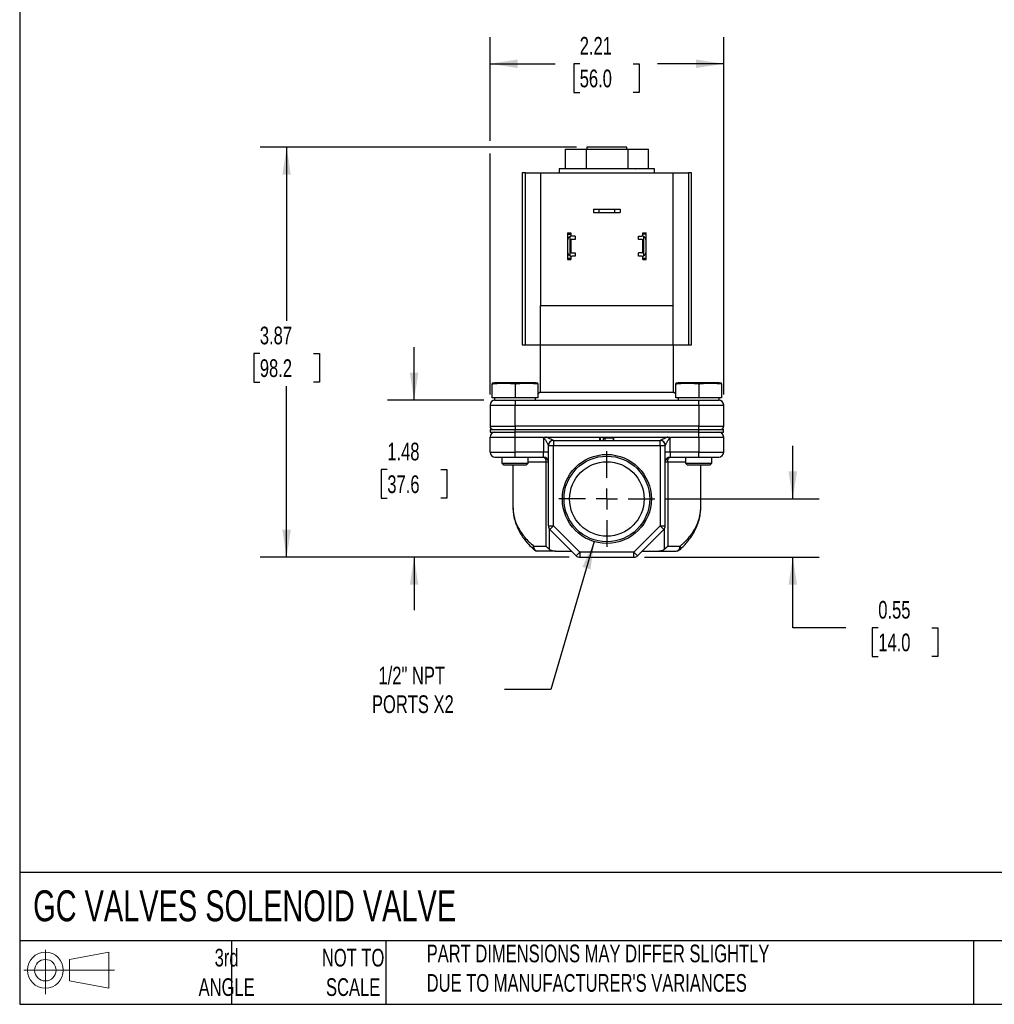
# Model space of a CAD drawing. Header units: inches. Extents: x 0.5 to 21.5, y 0.5 to 16.5.
# Tile 1 of 4: x 0.5 to 9.7, y 0.5 to 9.8. Entities that reach past the tile are written whole.
import ezdxf

# ---------------------------------------------------------------- set-up
doc = ezdxf.new("R2010")
doc.units = ezdxf.units.IN
doc.header["$LTSCALE"] = 2
doc.header["$MEASUREMENT"] = 0
doc.linetypes.add('SLD-Center', pattern=[0.75, 0.6, -0.05, 0.05, -0.05])
doc.linetypes.add('SLD-Solid', pattern=[0])
doc.layers.add('CENTER', color=40, linetype='SLD-Center')
doc.layers.add('SLD-DEFPOINTS', color=7, linetype='Continuous')
doc.layers.add('DIMENSIONS', color=140, linetype='SLD-Solid', lineweight=25)
doc.layers.add('TEXT', color=140, linetype='SLD-Solid', lineweight=25)
doc.styles.add('SLDTEXTSTYLE0', font='TXT', dxfattribs={"width": 0.7})
doc.dimstyles.new('SLDDIMSTYLE0', dxfattribs={"dimtxt": 0.169922, "dimasz": 0.26, "dimexe": 0, "dimexo": 0.0625, "dimgap": 0.04248, "dimtad": 0, "dimtih": 1, "dimtoh": 1, "dimrnd": 1e-09, "dimdsep": 46, "dimtxsty": 'SLDTEXTSTYLE0', "dimsah": 1, "dimcen": 0.09, "dimadec": 0, "dimazin": 2, "dimtfac": 1, "dimtmove": 0, "dimatfit": 0, "dimfxl": 0, "dimfrac": 2, "dimtolj": 1, "dimtzin": 12, "dimarcsym": 0})
doc.dimstyles.new('SLDDIMSTYLE1', dxfattribs={"dimtxt": 0.169922, "dimasz": 0.26, "dimexe": 0, "dimexo": 0.0625, "dimgap": 0.04248, "dimtad": 0, "dimtih": 1, "dimtoh": 1, "dimrnd": 1e-09, "dimzin": 12, "dimdsep": 46, "dimtxsty": 'SLDTEXTSTYLE0', "dimsah": 1, "dimcen": 0.09, "dimadec": 0, "dimazin": 3, "dimtfac": 1, "dimtmove": 0, "dimatfit": 0, "dimfxl": 0, "dimfrac": 2, "dimtolj": 1, "dimtzin": 12, "dimarcsym": 0})
doc.dimstyles.new('SLDDIMSTYLE2', dxfattribs={"dimtxt": 0.169922, "dimasz": 0.26, "dimexe": 0, "dimexo": 0.0625, "dimgap": 0.04248, "dimtad": 0, "dimtih": 1, "dimtoh": 1, "dimrnd": 1e-09, "dimzin": 12, "dimdsep": 46, "dimtxsty": 'SLDTEXTSTYLE0', "dimsah": 1, "dimcen": 0.09, "dimadec": 0, "dimazin": 3, "dimtfac": 1, "dimtofl": 0, "dimtmove": 0, "dimatfit": 3, "dimfxl": 0, "dimfrac": 2, "dimtolj": 1, "dimtzin": 12, "dimarcsym": 0})
doc.dimstyles.new('SLDDIMSTYLE3', dxfattribs={"dimtxt": 0.169922, "dimasz": 0.26, "dimexe": 0, "dimexo": 0.0625, "dimgap": 0.04248, "dimtad": 0, "dimtih": 1, "dimtoh": 1, "dimrnd": 1e-09, "dimzin": 12, "dimdsep": 46, "dimtxsty": 'SLDTEXTSTYLE0', "dimsah": 1, "dimcen": 0, "dimadec": 0, "dimazin": 3, "dimtfac": 1, "dimtofl": 0, "dimtmove": 0, "dimatfit": 3, "dimfxl": 0, "dimfrac": 2, "dimtolj": 1, "dimtzin": 12, "dimarcsym": 0})

# ---------------------------------------------------------------- blocks, each defined once
blk = doc.blocks.new('Block11')
at = {"color": 7, "linetype": 'SLD-Solid', "lineweight": 18}
for p, q in [((0.2038, 0.4182), (0.2038, 0)), ((0.4315, 0.3281), (0.8012, 0.3962)), ((0.8012, 0.3962), (0.8012, 0.0576)), ((0.4315, 0.1257), (0.4315, 0.3281)), ((0, 0.2269), (0.8562, 0.2269)), ((0.4315, 0.1257), (0.8012, 0.0576))]:
    blk.add_line(p, q, dxfattribs=at)
for radius in [0.1693, 0.1012]:
    blk.add_circle((0.2038, 0.2269), radius, dxfattribs=at)
blk = doc.blocks.new('Block12')
at = {"layer": 'SLD-DEFPOINTS'}
blk.add_blockref('Block11', (0, 0), dxfattribs=at)
blk = doc.blocks.new('_D')
at = {"layer": 'DIMENSIONS'}
for p, q in [((7.7942, 5.2664), (7.7942, 5.7664)), ((6.5914, 5.2664), (8.0442, 5.2664)), ((6.396, 4.7164), (8.0442, 4.7164)), ((7.7942, 4.0517), (7.7942, 4.7164)), ((8.2942, 4.0517), (7.7942, 4.0517)), ((8.6007, 4.0517), (8.5436, 4.0517)), ((8.5436, 4.0517), (8.5436, 3.7816)), ((9.1056, 4.0517), (9.1627, 4.0517)), ((9.1627, 4.0517), (9.1627, 3.7816)), ((8.5436, 3.7816), (8.6007, 3.7816)), ((9.1627, 3.7816), (9.1056, 3.7816))]:
    blk.add_line(p, q, dxfattribs=at)
for points in [[(7.7942, 5.2664), (7.8342, 5.5264), (7.7542, 5.5264)], [(7.7942, 4.7164), (7.7542, 4.4564), (7.8342, 4.4564)]]:
    blk.add_solid(points, dxfattribs=at)
at = {"layer": 'DIMENSIONS', "char_height": 0.16667, "attachment_point": 1, "style": 'SLDTEXTSTYLE0'}
for s, insert in [('0.55', (8.6007, 4.3046)), ('14.0', (8.6007, 3.9965))]:
    blk.add_mtext(s, dxfattribs=dict(at, insert=insert))
blk = doc.blocks.new('_D_1')
at = {"layer": 'DIMENSIONS'}
for p, q in [((4.2211, 6.1984), (4.2211, 6.6984)), ((4.8794, 6.1984), (3.9711, 6.1984)), ((3.9687, 5.544), (3.9116, 5.544)), ((3.9116, 5.544), (3.9116, 5.2739)), ((4.4736, 5.544), (4.5307, 5.544)), ((4.5307, 5.544), (4.5307, 5.2739)), ((3.9116, 5.2739), (3.9687, 5.2739)), ((4.5307, 5.2739), (4.4736, 5.2739)), ((5.6839, 4.7164), (3.9711, 4.7164)), ((4.2211, 4.7164), (4.2211, 4.2164))]:
    blk.add_line(p, q, dxfattribs=at)
for points in [[(4.2211, 6.1984), (4.2611, 6.4584), (4.1811, 6.4584)], [(4.2211, 4.7164), (4.1811, 4.4564), (4.2611, 4.4564)]]:
    blk.add_solid(points, dxfattribs=at)
at = {"layer": 'DIMENSIONS', "char_height": 0.16667, "attachment_point": 1, "style": 'SLDTEXTSTYLE0'}
for s, insert in [('1.48', (3.9687, 5.7968)), ('37.6', (3.9687, 5.4887))]:
    blk.add_mtext(s, dxfattribs=dict(at, insert=insert))
blk = doc.blocks.new('_D_2')
at = {"layer": 'DIMENSIONS'}
for p, q in [((5.7523, 8.5834), (2.7683, 8.5834)), ((3.0183, 8.5834), (3.0183, 6.9467)), ((2.7658, 6.6386), (2.7088, 6.6386)), ((2.7088, 6.6386), (2.7088, 6.3685)), ((3.2708, 6.6386), (3.3278, 6.6386)), ((3.3278, 6.6386), (3.3278, 6.3685)), ((2.7088, 6.3685), (2.7658, 6.3685)), ((3.0183, 4.7164), (3.0183, 6.3305)), ((3.3278, 6.3685), (3.2708, 6.3685)), ((5.6839, 4.7164), (2.7683, 4.7164))]:
    blk.add_line(p, q, dxfattribs=at)
for points in [[(3.0183, 8.5834), (2.9783, 8.3234), (3.0583, 8.3234)], [(3.0183, 4.7164), (3.0583, 4.9764), (2.9783, 4.9764)]]:
    blk.add_solid(points, dxfattribs=at)
at = {"layer": 'DIMENSIONS', "char_height": 0.16667, "attachment_point": 1, "style": 'SLDTEXTSTYLE0'}
for s, insert in [('3.87', (2.7658, 6.8915)), ('98.2', (2.7658, 6.5834))]:
    blk.add_mtext(s, dxfattribs=dict(at, insert=insert))
blk = doc.blocks.new('_D_3')
at = {"layer": 'DIMENSIONS'}
for p, q in [((5.9212, 4.8636), (5.5102, 3.4691)), ((5.5102, 3.4691), (5.0727, 3.4691))]:
    blk.add_line(p, q, dxfattribs=at)
blk.add_solid([(5.9212, 4.8636), (5.8094, 4.6256), (5.8861, 4.6029)], dxfattribs=at)
at = {"layer": 'DIMENSIONS', "char_height": 0.16667, "attachment_point": 1, "style": 'SLDTEXTSTYLE0'}
for s, insert in [('1/2" NPT', (3.8852, 3.684)), ('PORTS X2', (3.8236, 3.4139))]:
    blk.add_mtext(s, dxfattribs=dict(at, insert=insert))
blk = doc.blocks.new('_D_4')
at = {"layer": 'DIMENSIONS'}
for p, q in [((4.9374, 8.6434), (4.9374, 9.6208)), ((7.1424, 6.2514), (7.1424, 9.6208)), ((4.9374, 9.3708), (5.5536, 9.3708)), ((5.7839, 9.3708), (5.7269, 9.3708)), ((5.7269, 9.3708), (5.7269, 9.1007)), ((6.2889, 9.3708), (6.3459, 9.3708)), ((6.3459, 9.3708), (6.3459, 9.1007)), ((7.1424, 9.3708), (6.5191, 9.3708)), ((5.7269, 9.1007), (5.7839, 9.1007)), ((6.3459, 9.1007), (6.2889, 9.1007)), ((4.9374, 6.2514), (4.9374, 8.5234))]:
    blk.add_line(p, q, dxfattribs=at)
for points in [[(4.9374, 9.3708), (5.1974, 9.3308), (5.1974, 9.4108)], [(7.1424, 9.3708), (6.8824, 9.4108), (6.8824, 9.3308)]]:
    blk.add_solid(points, dxfattribs=at)
at = {"layer": 'DIMENSIONS', "char_height": 0.16667, "attachment_point": 1, "style": 'SLDTEXTSTYLE0'}
for s, insert in [('2.21', (5.7839, 9.6237)), ('56.0', (5.7839, 9.3156))]:
    blk.add_mtext(s, dxfattribs=dict(at, insert=insert))
blk = doc.blocks.new('SW_CENTERMARKSYMBOL_0')
at = {"layer": 'CENTER', "color": 0}
for p, q in [((0, 0.2), (0, 0.4515)), ((0, 0), (0, 0.1)), ((-0.2, 0), (-0.4515, 0)), ((0, 0), (-0.1, 0)), ((0, 0), (0, -0.1)), ((0, 0), (0.1, 0)), ((0.2, 0), (0.4515, 0)), ((0, -0.2), (0, -0.4515))]:
    blk.add_line(p, q, dxfattribs=at)

msp = doc.modelspace()

# ---------------------------------------------------------------- linework, layer by layer
for p, q in [((5.6468, 8.5644), (5.6468, 8.3784)), ((5.6468, 8.5644), (5.8433, 8.5644)), ((5.8433, 8.5644), (5.8433, 8.3784)), ((5.8433, 8.5644), (6.2365, 8.5644)), ((5.8523, 8.5834), (5.8523, 8.5644)), ((6.2276, 8.5834), (5.8523, 8.5834)), ((6.2276, 8.5644), (6.2276, 8.5834)), ((6.2365, 8.5644), (6.2365, 8.3784)), ((6.2365, 8.5644), (6.4331, 8.5644)), ((6.4331, 8.3784), (6.4331, 8.5644)), ((5.5899, 8.3784), (5.5899, 8.3414)), ((6.4899, 8.3784), (5.5899, 8.3784)), ((5.7192, 8.381), (5.7107, 8.3793)), ((5.7406, 8.3784), (5.7192, 8.381)), ((5.9881, 8.381), (5.9857, 8.3793)), ((6.031, 8.3784), (5.9881, 8.381)), ((6.3089, 8.381), (6.3088, 8.3784)), ((6.3213, 8.3795), (6.3089, 8.381)), ((6.3089, 8.381), (6.3149, 8.3793)), ((6.4899, 8.3414), (6.4899, 8.3784)), ((5.2399, 8.3414), (5.2399, 6.7214)), ((5.271, 8.3414), (5.2399, 8.3414)), ((5.271, 6.7214), (5.271, 8.3414)), ((5.271, 8.3414), (5.4149, 8.3414)), ((5.4149, 8.3414), (5.4149, 7.0914)), ((5.4149, 8.3414), (6.6649, 8.3414)), ((6.6649, 7.0914), (6.6649, 8.3414)), ((6.6649, 8.3414), (6.8089, 8.3414)), ((6.8089, 8.3414), (6.8089, 6.7214)), ((6.8399, 8.3414), (6.8089, 8.3414)), ((6.8399, 6.7214), (6.8399, 8.3414)), ((5.9134, 8.0004), (5.9134, 7.9684)), ((5.9134, 8.0004), (5.9634, 8.0004)), ((5.9634, 8.0004), (5.9634, 7.9684)), ((5.9634, 8.0004), (6.1164, 8.0004)), ((6.1164, 7.9684), (6.1164, 8.0004)), ((6.1164, 8.0004), (6.1664, 8.0004)), ((6.1664, 8.0004), (6.1664, 7.9684)), ((5.9134, 7.9684), (5.9634, 7.9684)), ((5.9634, 7.9684), (6.1164, 7.9684)), ((6.1164, 7.9684), (6.1664, 7.9684)), ((5.6689, 7.7754), (5.7009, 7.7754)), ((5.6689, 7.7754), (5.6689, 7.7639)), ((5.6689, 7.7639), (5.7009, 7.7639)), ((5.6689, 7.7639), (5.6689, 7.7039)), ((5.6949, 7.5587), (5.6949, 7.742)), ((5.7009, 7.7754), (5.7009, 7.7639)), ((5.7009, 7.7639), (5.7009, 7.7439)), ((5.7399, 7.7139), (5.7069, 7.7139)), ((5.7399, 7.7449), (5.7099, 7.7449)), ((5.7399, 7.7449), (5.7399, 7.7139)), ((6.3399, 7.7139), (6.3399, 7.7449)), ((6.3399, 7.7449), (6.37, 7.7449)), ((6.3729, 7.7139), (6.3399, 7.7139)), ((6.3789, 7.7754), (6.4109, 7.7754)), ((6.3789, 7.7639), (6.3789, 7.7754)), ((6.4109, 7.7639), (6.3789, 7.7639)), ((6.3789, 7.7439), (6.3789, 7.7639)), ((6.3849, 7.742), (6.3849, 7.5587)), ((6.4109, 7.7639), (6.4109, 7.7754)), ((6.4109, 7.7039), (6.4109, 7.7639)), ((5.6689, 7.7039), (5.6689, 7.5969)), ((5.7009, 7.7079), (5.7009, 7.5929)), ((6.3789, 7.5929), (6.3789, 7.7079)), ((6.4109, 7.5969), (6.4109, 7.7039)), ((5.6689, 7.5969), (5.6689, 7.5369)), ((5.6689, 7.5369), (5.7009, 7.5369)), ((5.6689, 7.5369), (5.6689, 7.5254)), ((5.6689, 7.5254), (5.7009, 7.5254)), ((5.7009, 7.5569), (5.7009, 7.5369)), ((5.7009, 7.5369), (5.7009, 7.5254)), ((5.7069, 7.5869), (5.7399, 7.5869)), ((5.7399, 7.5559), (5.7099, 7.5559)), ((5.7399, 7.5869), (5.7399, 7.5559)), ((6.3399, 7.5559), (6.3399, 7.5869)), ((6.3729, 7.5869), (6.3399, 7.5869)), ((6.37, 7.5559), (6.3399, 7.5559)), ((6.3789, 7.5369), (6.3789, 7.5569)), ((6.3789, 7.5369), (6.4109, 7.5369)), ((6.3789, 7.5254), (6.3789, 7.5369)), ((6.3789, 7.5254), (6.4109, 7.5254)), ((6.4109, 7.5369), (6.4109, 7.5969)), ((6.4109, 7.5254), (6.4109, 7.5369)), ((5.4149, 7.0914), (6.6649, 7.0914)), ((5.4149, 6.7214), (5.4149, 7.0914)), ((6.6649, 6.7214), (6.6649, 7.0914)), ((5.2399, 6.7214), (5.271, 6.7214)), ((5.271, 6.7214), (5.4149, 6.7214)), ((5.4099, 6.7214), (5.4099, 6.275)), ((5.4149, 6.7214), (6.6649, 6.7214)), ((6.6649, 6.7214), (6.8089, 6.7214)), ((6.6699, 6.275), (6.6699, 6.7214)), ((6.8089, 6.7214), (6.8399, 6.7214)), ((4.9794, 6.3624), (4.9582, 6.3586)), ((4.9582, 6.2199), (4.9582, 6.3528)), ((5.3674, 6.3624), (4.9794, 6.3624)), ((5.1734, 6.3528), (5.1734, 6.2199)), ((5.3887, 6.3586), (5.3674, 6.3624)), ((5.3887, 6.3528), (5.3887, 6.2199)), ((6.7124, 6.3624), (6.6912, 6.3586)), ((6.6912, 6.2199), (6.6912, 6.3528)), ((7.1004, 6.3624), (6.7124, 6.3624)), ((6.9064, 6.3528), (6.9064, 6.2199)), ((7.1217, 6.3586), (7.1004, 6.3624)), ((7.1217, 6.3528), (7.1217, 6.2199)), ((5.4099, 6.275), (5.3887, 6.2538)), ((5.4099, 6.275), (6.6699, 6.275)), ((6.6912, 6.2538), (6.6699, 6.275)), ((4.9374, 6.1514), (5.1734, 6.1514)), ((4.9374, 6.1514), (4.9374, 5.9534)), ((5.1734, 6.2199), (4.9582, 6.2199)), ((4.9794, 6.2199), (4.9794, 6.1984)), ((4.9794, 6.1984), (5.2172, 6.1984)), ((5.3887, 6.2199), (5.1734, 6.2199)), ((5.1734, 6.1984), (5.1734, 6.1514)), ((5.1734, 6.1514), (6.9064, 6.1514)), ((5.1734, 5.9534), (5.1734, 6.1514)), ((5.2172, 6.1984), (6.8627, 6.1984)), ((5.3674, 6.1984), (5.3674, 6.2199)), ((6.9064, 6.2199), (6.6912, 6.2199)), ((6.7124, 6.2199), (6.7124, 6.1984)), ((6.8627, 6.1984), (7.1004, 6.1984)), ((7.1217, 6.2199), (6.9064, 6.2199)), ((6.9064, 6.1514), (6.9064, 6.1984)), ((6.9064, 6.1514), (7.1424, 6.1514)), ((6.9064, 6.1514), (6.9064, 5.9534)), ((7.1004, 6.1984), (7.1004, 6.2199)), ((7.1424, 5.9534), (7.1424, 6.1514)), ((4.9374, 5.9534), (5.1734, 5.9534)), ((5.1734, 5.9534), (5.1734, 5.9224)), ((6.9064, 5.9534), (5.1734, 5.9534)), ((6.9064, 5.9534), (7.1424, 5.9534)), ((6.9064, 5.9224), (6.9064, 5.9534)), ((4.9399, 5.9224), (4.9399, 5.8974)), ((4.9399, 5.9224), (5.1739, 5.9224)), ((4.9399, 5.8974), (5.1739, 5.8974)), ((5.1734, 5.8504), (5.1734, 5.8974)), ((5.1739, 5.8974), (5.1739, 5.9224)), ((5.1739, 5.9224), (6.9059, 5.9224)), ((6.9059, 5.8974), (5.1739, 5.8974)), ((6.9059, 5.9224), (6.9059, 5.8974)), ((6.9059, 5.9224), (7.1399, 5.9224)), ((6.9059, 5.8974), (7.1399, 5.8974)), ((6.9064, 5.8504), (6.9064, 5.8974)), ((7.1399, 5.8974), (7.1399, 5.9224)), ((4.9374, 5.8504), (5.1734, 5.8504)), ((4.9374, 5.7084), (4.9374, 5.8504)), ((5.1734, 5.7084), (5.1734, 5.8504)), ((5.1734, 5.8504), (5.4206, 5.8504)), ((5.4419, 5.844), (5.4419, 5.7084)), ((5.4633, 5.8504), (6.6166, 5.8504)), ((5.4889, 5.7714), (5.5359, 5.7714)), ((5.4889, 5.0114), (5.4889, 5.7714)), ((5.4889, 5.7714), (5.4889, 5.7714)), ((5.5359, 5.8184), (5.5359, 5.7714)), ((5.5359, 5.8184), (6.5439, 5.8184)), ((5.5359, 5.8184), (5.5359, 5.8184)), ((5.5359, 5.0114), (5.5359, 5.7714)), ((5.5359, 5.7714), (6.5439, 5.7714)), ((5.9702, 5.8384), (5.9702, 5.8184)), ((5.9814, 5.8384), (5.9702, 5.8384)), ((5.9814, 5.8184), (5.9814, 5.8384)), ((6.0087, 5.8184), (6.0087, 5.8384)), ((6.0199, 5.8384), (6.0087, 5.8384)), ((6.1023, 5.8384), (6.0199, 5.8384)), ((6.0199, 5.8384), (6.0199, 5.8184)), ((6.1023, 5.8184), (6.1023, 5.8384)), ((6.1048, 5.8384), (6.1023, 5.8384)), ((6.1048, 5.8184), (6.1048, 5.8384)), ((6.5439, 5.7714), (6.5439, 5.8184)), ((6.5439, 5.7714), (6.5909, 5.7714)), ((6.5439, 5.7714), (6.5439, 5.0114)), ((6.5909, 5.0114), (6.5909, 5.7714)), ((6.5909, 5.7714), (6.591, 5.7714)), ((6.6379, 5.7084), (6.6379, 5.844)), ((6.6593, 5.8504), (6.9064, 5.8504)), ((6.9064, 5.8504), (6.9064, 5.7084)), ((6.9064, 5.8504), (7.1424, 5.8504)), ((7.1424, 5.7084), (7.1424, 5.8504)), ((4.9374, 5.7084), (5.1734, 5.7084)), ((5.4419, 5.7084), (5.1734, 5.7084)), ((5.1734, 5.6614), (5.1734, 5.7084)), ((5.4889, 5.7084), (5.4419, 5.7084)), ((5.4419, 5.6614), (5.4419, 5.7084)), ((6.6379, 5.7084), (6.5909, 5.7084)), ((6.6379, 5.7084), (6.6379, 5.6614)), ((6.9064, 5.7084), (6.6379, 5.7084)), ((6.9064, 5.7084), (7.1424, 5.7084)), ((6.9064, 5.6614), (6.9064, 5.7084)), ((5.0484, 5.6614), (5.0484, 5.6049)), ((5.0484, 5.6049), (5.0684, 5.5849)), ((5.0484, 5.6049), (5.2984, 5.6049)), ((5.2784, 5.5849), (5.0684, 5.5849)), ((5.1539, 5.5849), (5.1539, 5.1896)), ((5.1734, 5.6614), (5.4419, 5.6614)), ((5.2784, 5.5849), (5.2984, 5.6049)), ((5.2984, 5.6049), (5.2984, 5.6614)), ((5.4658, 5.6144), (5.2984, 5.6144)), ((5.4658, 4.8223), (5.4658, 5.6144)), ((5.4889, 5.6144), (5.4658, 5.6144)), ((6.6141, 5.6144), (6.5909, 5.6144)), ((6.6141, 5.6144), (6.6141, 4.8223)), ((6.7814, 5.6144), (6.6141, 5.6144)), ((6.6379, 5.6614), (6.9064, 5.6614)), ((6.7814, 5.6614), (6.7814, 5.6049)), ((6.7814, 5.6049), (6.8014, 5.5849)), ((6.7814, 5.6049), (7.0314, 5.6049)), ((7.0114, 5.5849), (6.8014, 5.5849)), ((6.9259, 5.1896), (6.9259, 5.5849)), ((7.0114, 5.5849), (7.0314, 5.6049)), ((7.0314, 5.6049), (7.0314, 5.6614)), ((5.4889, 5.0114), (5.5359, 5.0114)), ((5.4962, 4.9862), (5.4962, 4.7924)), ((5.5359, 5.0114), (5.5027, 4.9781)), ((5.5027, 4.9781), (5.7507, 4.7301)), ((5.7839, 4.7634), (5.5359, 5.0114)), ((6.5439, 5.0114), (6.296, 4.7634)), ((6.3292, 4.7301), (6.5772, 4.9781)), ((6.5439, 5.0114), (6.5909, 5.0114)), ((6.5772, 4.9781), (6.5439, 5.0114)), ((6.5836, 4.7924), (6.5836, 4.9862)), ((5.3484, 4.8223), (5.4658, 4.8223)), ((5.5569, 4.7753), (5.7055, 4.7753)), ((5.7507, 4.7301), (5.7839, 4.7634)), ((5.7839, 4.7634), (5.7839, 4.7164)), ((6.296, 4.7634), (5.7839, 4.7634)), ((6.296, 4.7634), (6.3292, 4.7301)), ((6.296, 4.7164), (6.296, 4.7634)), ((6.3743, 4.7753), (6.523, 4.7753)), ((6.6141, 4.8223), (6.7314, 4.8223)), ((5.7839, 4.7164), (6.296, 4.7164))]:
    msp.add_line(p, q)
at = {"flags": 128}
for points in [[(5.4353, 5.6614), (5.4413, 5.6605), (5.447, 5.6578), (5.4523, 5.6535), (5.4569, 5.6476), (5.4607, 5.6405), (5.4635, 5.6324), (5.4652, 5.6236), (5.4658, 5.6144)], [(6.6141, 5.6144), (6.6147, 5.6236), (6.6164, 5.6324), (6.6192, 5.6405), (6.623, 5.6476), (6.6276, 5.6535), (6.6329, 5.6578), (6.6386, 5.6605), (6.6445, 5.6614)]]:
    msp.add_lwpolyline(points, dxfattribs=at)
for radius in [0.4199, 0.404, 0.3515]:
    msp.add_circle((6.0399, 5.2664), radius)
for centre, radius, start, end in [((5.7099, 7.7039), 0.041, 111.44521, 180), ((5.7099, 7.7039), 0.041, 90, 111.44521), ((5.7069, 7.7079), 0.006, 90, 180), ((6.37, 7.7039), 0.041, 68.55479, 90), ((6.3729, 7.7079), 0.006, 0, 90), ((6.37, 7.7039), 0.041, 0, 68.55479), ((5.7099, 7.5969), 0.041, 180, 248.55479), ((5.7099, 7.5969), 0.041, 248.55479, 270), ((5.7069, 7.5929), 0.006, 180, 270), ((6.37, 7.5969), 0.041, 270, 291.44521), ((6.3729, 7.5929), 0.006, 270, 0), ((6.37, 7.5969), 0.041, 291.44521, 0), ((4.9844, 6.1514), 0.047, 90, 180), ((7.0954, 6.1514), 0.047, 0, 90), ((4.9684, 5.9534), 0.031, 180, 270), ((7.1114, 5.9534), 0.031, 270, 0), ((4.9844, 5.8504), 0.047, 90, 180), ((7.0954, 5.8504), 0.047, 0, 90), ((5.5359, 5.7714), 0.047, 90, 180), ((6.5439, 5.7714), 0.047, 0, 90), ((4.9844, 5.7084), 0.047, 180, 270), ((7.0954, 5.7084), 0.047, 270, 0), ((5.4419, 5.6144), 0.047, 0, 90), ((6.6379, 5.6144), 0.047, 90, 180), ((5.5359, 5.0114), 0.047, 180, 225), ((6.5439, 5.0114), 0.047, 315, 0), ((5.3851, 4.8223), 0.047, 228.81779, 270), ((6.6947, 4.8223), 0.047, 270.40636, 311.12628), ((5.7839, 4.7634), 0.047, 225, 270), ((6.296, 4.7634), 0.047, 270, 315)]:
    msp.add_arc(centre, radius, start, end)
for points, knots in [([(4.9582, 6.3528), (4.9645, 6.3534), (4.977, 6.3546), (4.9956, 6.3561), (5.0165, 6.3574), (5.0399, 6.3584), (5.0658, 6.3588), (5.0917, 6.3584), (5.1182, 6.3573), (5.1455, 6.3555), (5.164, 6.3537), (5.1734, 6.3528)], [0, 0, 0, 0, 0.0882005, 0.1742967, 0.2592034, 0.3800857, 0.5000012, 0.619885, 0.7407501, 0.8685139, 1, 1, 1, 1]), ([(4.9582, 6.3586), (4.9582, 6.3586), (4.9582, 6.3585), (4.9582, 6.358), (4.9582, 6.3571), (4.9582, 6.3555), (4.9582, 6.3537), (4.9582, 6.3528)], [0, 0, 0, 0, 0.160085, 0.319734, 0.481551, 0.737054, 1, 1, 1, 1]), ([(5.1734, 6.3528), (5.1797, 6.3534), (5.1922, 6.3546), (5.2108, 6.3561), (5.2318, 6.3574), (5.2551, 6.3584), (5.2811, 6.3588), (5.307, 6.3584), (5.3334, 6.3573), (5.3607, 6.3555), (5.3793, 6.3537), (5.3887, 6.3528)], [0, 0, 0, 0, 0.088201, 0.174297, 0.259203, 0.380086, 0.500001, 0.619885, 0.74075, 0.868514, 1, 1, 1, 1]), ([(5.3887, 6.3528), (5.3887, 6.3534), (5.3887, 6.3546), (5.3887, 6.3561), (5.3887, 6.3574), (5.3887, 6.3584), (5.3887, 6.3586), (5.3887, 6.3586)], [0, 0, 0, 0, 0.176418, 0.348626, 0.518454, 0.760198, 1, 1, 1, 1]), ([(6.6912, 6.3528), (6.6975, 6.3534), (6.71, 6.3546), (6.7286, 6.3561), (6.7495, 6.3574), (6.7729, 6.3584), (6.7988, 6.3588), (6.8247, 6.3584), (6.8512, 6.3573), (6.8785, 6.3555), (6.897, 6.3537), (6.9064, 6.3528)], [0, 0, 0, 0, 0.088201, 0.174297, 0.259203, 0.380086, 0.500001, 0.619885, 0.74075, 0.868514, 1, 1, 1, 1]), ([(6.6912, 6.3586), (6.6912, 6.3586), (6.6912, 6.3585), (6.6912, 6.358), (6.6912, 6.3571), (6.6912, 6.3555), (6.6912, 6.3537), (6.6912, 6.3528)], [0, 0, 0, 0, 0.160085, 0.319734, 0.481551, 0.737054, 1, 1, 1, 1]), ([(6.9064, 6.3528), (6.9127, 6.3534), (6.9252, 6.3546), (6.9438, 6.3561), (6.9648, 6.3574), (6.9881, 6.3584), (7.0141, 6.3588), (7.04, 6.3584), (7.0664, 6.3573), (7.0937, 6.3555), (7.1123, 6.3537), (7.1217, 6.3528)], [0, 0, 0, 0, 0.088201, 0.174297, 0.259203, 0.380086, 0.500001, 0.619885, 0.74075, 0.868514, 1, 1, 1, 1]), ([(7.1217, 6.3528), (7.1217, 6.3534), (7.1217, 6.3546), (7.1217, 6.3561), (7.1217, 6.3574), (7.1217, 6.3584), (7.1217, 6.3586), (7.1217, 6.3586)], [0, 0, 0, 0, 0.176418, 0.348626, 0.518454, 0.760198, 1, 1, 1, 1]), ([(5.4206, 5.8504), (5.422, 5.8504), (5.4246, 5.8503), (5.4284, 5.8499), (5.4326, 5.8491), (5.4365, 5.8478), (5.4394, 5.8461), (5.4409, 5.845), (5.4416, 5.8443), (5.4419, 5.844)], [0, 0, 0, 0, 0.180387, 0.347148, 0.498876, 0.749853, 0.874861, 0.941473, 1, 1, 1, 1]), ([(5.4206, 5.8504), (5.4206, 5.8504), (5.4241, 5.8504), (5.4295, 5.85), (5.4357, 5.8483), (5.4392, 5.8475), (5.4412, 5.8472), (5.4424, 5.8472), (5.4433, 5.8473), (5.4449, 5.8475), (5.448, 5.8483), (5.4524, 5.8495), (5.4578, 5.8502), (5.4614, 5.8503), (5.4633, 5.8504)], [0, 0, 0, 0, 0.000061, 0.246828, 0.370826, 0.443541, 0.494691, 0.510309, 0.525998, 0.557623, 0.621318, 0.747987, 0.870241, 1, 1, 1, 1]), ([(5.4419, 5.844), (5.4437, 5.844), (5.4454, 5.8432), (5.4486, 5.8405), (5.45, 5.8388), (5.4543, 5.8332), (5.457, 5.829), (5.4645, 5.8163), (5.4691, 5.8077), (5.4755, 5.796), (5.4775, 5.7923), (5.4811, 5.7855), (5.4828, 5.7824), (5.487, 5.7746), (5.4887, 5.7714), (5.4889, 5.7714)], [0, 0, 0, 0, 0.0625, 0.0625, 0.125, 0.125, 0.25, 0.25, 0.5, 0.5, 0.625, 0.625, 0.75, 0.75, 1, 1, 1, 1]), ([(5.5359, 5.8184), (5.5357, 5.8184), (5.535, 5.8187), (5.5326, 5.8197), (5.5308, 5.8205), (5.5243, 5.8235), (5.5184, 5.8263), (5.505, 5.8325), (5.4974, 5.8361), (5.4814, 5.8433), (5.4729, 5.8471), (5.4633, 5.8504)], [0, 0, 0, 0, 0.125, 0.125, 0.25, 0.25, 0.5, 0.5, 0.75, 0.75, 1, 1, 1, 1]), ([(6.6166, 5.8504), (6.607, 5.8471), (6.5985, 5.8433), (6.5825, 5.8361), (6.5748, 5.8325), (6.5615, 5.8263), (6.5555, 5.8235), (6.5491, 5.8205), (6.5473, 5.8197), (6.5448, 5.8187), (6.5441, 5.8184), (6.544, 5.8184)], [0, 0, 0, 0, 0.25, 0.25, 0.5, 0.5, 0.75, 0.75, 0.875, 0.875, 1, 1, 1, 1]), ([(6.591, 5.7714), (6.5911, 5.7714), (6.5929, 5.7746), (6.5971, 5.7824), (6.5988, 5.7855), (6.6024, 5.7923), (6.6044, 5.796), (6.6107, 5.8077), (6.6154, 5.8163), (6.6229, 5.829), (6.6255, 5.8332), (6.6298, 5.8388), (6.6313, 5.8405), (6.6345, 5.8432), (6.6362, 5.844), (6.6379, 5.844)], [0, 0, 0, 0, 0.25, 0.25, 0.375, 0.375, 0.5, 0.5, 0.75, 0.75, 0.875, 0.875, 0.9375, 0.9375, 1, 1, 1, 1]), ([(6.6166, 5.8504), (6.6178, 5.8504), (6.6202, 5.8503), (6.6238, 5.85), (6.6279, 5.8494), (6.6317, 5.8483), (6.6352, 5.8475), (6.6372, 5.8472), (6.6384, 5.8472), (6.6393, 5.8473), (6.6409, 5.8475), (6.644, 5.8483), (6.6484, 5.8495), (6.6538, 5.8502), (6.6574, 5.8503), (6.6593, 5.8504)], [0, 0, 0, 0, 0.085708, 0.167941, 0.247041, 0.371003, 0.443705, 0.494834, 0.510447, 0.526131, 0.557747, 0.621424, 0.748058, 0.870277, 1, 1, 1, 1]), ([(6.6379, 5.844), (6.6382, 5.8443), (6.6389, 5.845), (6.6405, 5.8461), (6.6434, 5.8478), (6.6478, 5.8493), (6.6535, 5.8502), (6.6573, 5.8503), (6.6593, 5.8504)], [0, 0, 0, 0, 0.054831, 0.125396, 0.250998, 0.499929, 0.733725, 1, 1, 1, 1]), ([(4.9844, 5.6614), (4.9844, 5.6614), (5.0043, 5.6614), (5.0752, 5.6614), (5.1233, 5.6614), (5.1734, 5.6614)], [0, 0, 0, 0, 0.5, 0.5, 1, 1, 1, 1]), ([(5.1542, 5.1896), (5.1541, 5.1872), (5.1536, 5.1725), (5.156, 5.1454), (5.1619, 5.1077), (5.1717, 5.0706), (5.1846, 5.0351), (5.2028, 4.9955), (5.228, 4.9524), (5.2632, 4.9055), (5.3025, 4.8623), (5.3334, 4.8354), (5.3484, 4.8223)], [0, 0, 0, 0, 0.018229, 0.113768, 0.209051, 0.310758, 0.40389, 0.48845, 0.626286, 0.753684, 0.880283, 1, 1, 1, 1]), ([(5.1539, 5.1896), (5.1549, 5.168), (5.1568, 5.1253), (5.1692, 5.0677), (5.1873, 5.0135), (5.2094, 4.9662), (5.2317, 4.9279), (5.2535, 4.8957), (5.2791, 4.8627), (5.3118, 4.8257), (5.3394, 4.8004), (5.3542, 4.7868)], [0, 0, 0, 0, 0.142815, 0.283302, 0.416976, 0.540215, 0.62693, 0.702944, 0.785537, 0.88478, 1, 1, 1, 1]), ([(6.7256, 4.7868), (6.7404, 4.8004), (6.768, 4.8257), (6.8008, 4.8627), (6.8264, 4.8957), (6.8481, 4.9279), (6.8705, 4.9662), (6.8926, 5.0135), (6.9107, 5.0677), (6.9231, 5.1253), (6.925, 5.168), (6.9259, 5.1896)], [0, 0, 0, 0, 0.11522, 0.214463, 0.297056, 0.37307, 0.459785, 0.583024, 0.716698, 0.857185, 1, 1, 1, 1]), ([(6.7314, 4.8223), (6.7351, 4.8254), (6.7426, 4.8316), (6.7534, 4.8412), (6.7641, 4.851), (6.7746, 4.8611), (6.7849, 4.8715), (6.7949, 4.882), (6.8047, 4.8929), (6.8232, 4.9143), (6.8488, 4.948), (6.8763, 4.9935), (6.8986, 5.0418), (6.9106, 5.079), (6.9172, 5.1067), (6.9205, 5.1236), (6.9234, 5.1432), (6.9255, 5.1655), (6.9258, 5.1812), (6.9259, 5.1896)], [0, 0, 0, 0, 0.028727, 0.057862, 0.087407, 0.117364, 0.147732, 0.178514, 0.20971, 0.241321, 0.362014, 0.491878, 0.611869, 0.746654, 0.78376, 0.827648, 0.878317, 0.935768, 1, 1, 1, 1]), ([(5.3543, 4.787), (5.3538, 4.7874), (5.3509, 4.7897), (5.3478, 4.7951), (5.3457, 4.8035), (5.3457, 4.8125), (5.3476, 4.8192), (5.3484, 4.8223)], [0, 0, 0, 0, 0.060713, 0.328866, 0.53033, 0.781349, 1, 1, 1, 1]), ([(5.3484, 4.8223), (5.3484, 4.8098), (5.3523, 4.7979), (5.3661, 4.7802), (5.3754, 4.7753), (5.3851, 4.7753)], [0, 0, 0, 0, 0.5, 0.5, 1, 1, 1, 1]), ([(5.5569, 4.7753), (5.5523, 4.7753), (5.5431, 4.7753), (5.5296, 4.7753), (5.5163, 4.7753), (5.5032, 4.7753), (5.4904, 4.7753), (5.4777, 4.7753), (5.4622, 4.7753), (5.444, 4.7753), (5.4236, 4.7753), (5.4038, 4.7753), (5.3914, 4.7753), (5.3851, 4.7753)], [0, 0, 0, 0, 0.071491, 0.142913, 0.214296, 0.285668, 0.357058, 0.428495, 0.500009, 0.625067, 0.749981, 0.874907, 1, 1, 1, 1]), ([(5.4962, 4.7924), (5.4949, 4.7935), (5.4922, 4.7956), (5.4881, 4.799), (5.4839, 4.8028), (5.4789, 4.8075), (5.4725, 4.814), (5.4683, 4.8192), (5.4658, 4.8223)], [0, 0, 0, 0, 0.110807, 0.2309, 0.360371, 0.499293, 0.706614, 1, 1, 1, 1]), ([(5.4962, 4.7924), (5.4976, 4.7915), (5.5003, 4.7895), (5.5047, 4.787), (5.5094, 4.7846), (5.5144, 4.7825), (5.5197, 4.7807), (5.5267, 4.7786), (5.5354, 4.7768), (5.546, 4.7755), (5.5532, 4.7754), (5.5569, 4.7753)], [0, 0, 0, 0, 0.077218, 0.156472, 0.238177, 0.322713, 0.410423, 0.501614, 0.662748, 0.828481, 1, 1, 1, 1]), ([(6.523, 4.7753), (6.5252, 4.7753), (6.5296, 4.7754), (6.536, 4.7758), (6.5424, 4.7766), (6.5485, 4.7777), (6.5554, 4.7792), (6.5628, 4.7814), (6.5704, 4.7845), (6.5774, 4.7881), (6.5816, 4.791), (6.5836, 4.7924)], [0, 0, 0, 0, 0.1033714, 0.2045686, 0.3038318, 0.4014155, 0.4975874, 0.6331882, 0.7613362, 0.8831669, 1, 1, 1, 1]), ([(6.6141, 4.8223), (6.613, 4.8209), (6.611, 4.8184), (6.608, 4.8149), (6.6051, 4.8118), (6.6026, 4.8092), (6.5991, 4.8057), (6.5947, 4.8015), (6.5891, 4.7967), (6.5854, 4.7938), (6.5836, 4.7924)], [0, 0, 0, 0, 0.127734, 0.241691, 0.341864, 0.428258, 0.500883, 0.683931, 0.850238, 1, 1, 1, 1]), ([(6.7314, 4.8223), (6.7323, 4.8192), (6.7342, 4.8125), (6.7342, 4.8035), (6.732, 4.7951), (6.729, 4.7896), (6.7261, 4.7874), (6.7255, 4.787)], [0, 0, 0, 0, 0.218461, 0.469233, 0.670541, 0.938414, 1, 1, 1, 1])]:
    msp.add_open_spline(points, degree=3, knots=knots)
for points in [[(6.9064, 5.6614), (7.0107, 5.6614), (7.0954, 5.6614), (7.0954, 5.6614)], [(6.523, 4.7753), (6.5875, 4.7753), (6.6454, 4.7753), (6.6947, 4.7753)], [(6.6947, 4.7753), (6.715, 4.7753), (6.7314, 4.7963), (6.7314, 4.8223)]]:
    msp.add_open_spline(points, degree=3)
at = {"layer": 'TEXT'}
for p, q in [((0.5, 16.5), (0.5, 0.5)), ((21.5, 1.7422), (0.5, 1.7422)), ((21.5, 1.1), (0.5, 1.1)), ((2.5, 1.1), (2.5, 0.5)), ((3.9537, 1.1), (3.9537, 0.5)), ((9.4997, 1.1), (9.4997, 0.5)), ((0.5, 0.5), (21.5, 0.5))]:
    msp.add_line(p, q, dxfattribs=at)

# ---------------------------------------------------------------- block references
at = {"layer": 'CENTER'}
msp.add_blockref('SW_CENTERMARKSYMBOL_0', (6.0399, 5.2664), dxfattribs=at)
at = {"layer": 'SLD-DEFPOINTS'}
msp.add_blockref('Block12', (0.5384, 0.5948), dxfattribs=at)

# ---------------------------------------------------------------- texts
at = {"layer": 'TEXT', "style": 'SLDTEXTSTYLE0'}
for s, insert, char_height, attachment_point in [('GC VALVES SOLENOID VALVE', (0.6272, 1.5749), 0.291667, 1), ('3rd^JANGLE', (2.4526, 1.0234), 0.16667, 2), ('NOT TO^JSCALE', (3.6459, 1.0234), 0.166667, 2), ("PART DIMENSIONS MAY DIFFER SLIGHTLY ^JDUE TO MANUFACTURER'S VARIANCES", (4.3401, 1.063), 0.166667, 1)]:
    msp.add_mtext(s, dxfattribs=dict(at, insert=insert, char_height=char_height, attachment_point=attachment_point))

# ---------------------------------------------------------------- dimensions: what is measured, and where the dimension line sits
at = {"layer": 'DIMENSIONS'}
dim = msp.add_linear_dim(base=(7.1424352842, 9.3707841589), p1=(4.9374352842, 6.1513825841), p2=(7.1424352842, 6.1513825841), dimstyle='SLDDIMSTYLE2', dxfattribs=at)
dim.commit()
dim.dimension.update_dxf_attribs({"geometry": '_D_4', "text_midpoint": (6.0363837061, 9.3707841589), "dimtype": 160})
for base, p1, p2, dimstyle, picture, middle in [((3.0183, 8.5834), (5.7839, 4.7164), (5.8523, 8.5834), 'SLDDIMSTYLE2', '_D_2', (3.0183, 6.6386)), ((4.2211, 6.1984), (5.7839, 4.7164), (4.9794, 6.1984), 'SLDDIMSTYLE1', '_D_1', (4.2211, 5.544)), ((7.7942, 5.2664), (6.296, 4.7164), (6.4914, 5.2664), 'SLDDIMSTYLE0', '_D', (7.7942, 4.0517))]:
    dim = msp.add_linear_dim(base=base, p1=p1, p2=p2, angle=90, dimstyle=dimstyle, dxfattribs=at)
    dim.commit()
    dim.dimension.update_dxf_attribs({"geometry": picture, "text_midpoint": middle, "dimtype": 160})
dim = msp.add_diameter_dim_2p(p1=(6.1586, 5.6691), p2=(5.9212, 4.8636), text='1/2" NPT\\PPORTS X2', dimstyle='SLDDIMSTYLE3', override={"dimpost": '<>'}, dxfattribs=at)
dim.commit()
dim.dimension.update_dxf_attribs({"geometry": '_D_3', "text_midpoint": (4.3857, 3.4691), "dimtype": 163})

doc.saveas('drawing.dxf')
